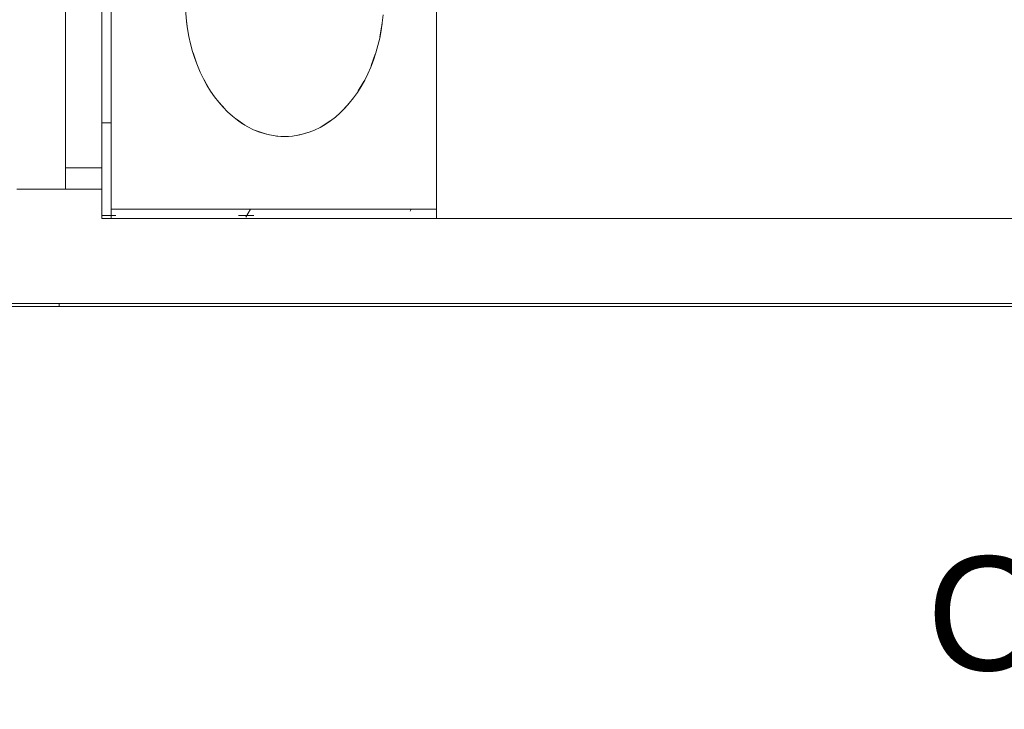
# Model space of a CAD drawing. Header units: millimetres. Extents: x 567 to 934, y -1 to 364.
# Tile 182 of 256: x 613.05 to 616.28, y 161.94 to 164.21. Entities that reach past the tile are written whole.
import ezdxf

# ---------------------------------------------------------------- set-up
doc = ezdxf.new("R2010")
doc.units = ezdxf.units.MM
doc.header["$MEASUREMENT"] = 0
doc.linetypes.add('NULL', pattern=[0])
doc.layers.add('ARQ FINA', color=8, linetype='Continuous')
doc.styles.add('Arial', font='arial.ttf')

msp = doc.modelspace()

# ---------------------------------------------------------------- linework, layer by layer
at = {"layer": 'ARQ FINA', "lineweight": 5}
for p, q in [((613.3474, 163.5591), (613.3474, 167.8922)), ((614.4174, 167.8922), (614.4174, 163.5891)), ((613.1974, 163.6557), (613.1974, 167.7957)), ((613.3174, 164.6807), (613.3174, 163.7257)), ((613.1974, 163.7257), (613.3174, 163.7257)), ((613.3174, 163.7257), (613.3174, 163.6557)), ((613.0374, 163.6557), (613.1974, 163.6557)), ((613.3174, 163.6557), (613.1974, 163.6557)), ((613.3174, 163.5591), (613.3174, 163.6557)), ((613.3474, 163.5891), (613.3474, 163.5591)), ((614.4174, 163.5891), (613.3474, 163.5891)), ((614.4174, 163.5591), (614.4174, 163.5891)), ((617.7784, 163.5591), (613.3174, 163.5591)), ((612.8074, 163.2791), (617.7784, 163.2791)), ((612.8774, 163.2691), (617.7784, 163.2691)), ((613.1774, 163.2791), (613.1774, 163.2691))]:
    msp.add_line(p, q, dxfattribs=at)
at = {"layer": 'ARQ FINA', "linetype": 'Continuous', "lineweight": 5}
for p, q in [((613.3174, 163.8732), (613.3474, 163.8732)), ((613.806, 163.5891), (613.7907, 163.5627)), ((614.3339, 163.5891), (614.3304, 163.5832)), ((613.3174, 163.5684), (613.3474, 163.5684)), ((613.3474, 163.5684), (613.3638, 163.5684)), ((613.7667, 163.5684), (613.817, 163.5684))]:
    msp.add_line(p, q, dxfattribs=at)
at = {"layer": 'ARQ FINA', "lineweight": 5}
for points in [[(613.5912, 164.2591), (613.5951, 164.2074), (613.5985, 164.1821), (613.6031, 164.1572), (613.6086, 164.1326), (613.6153, 164.1083), (613.6229, 164.0846), (613.6314, 164.0616), (613.6409, 164.0394), (613.6513, 164.0179), (613.6626, 163.9972), (613.6747, 163.9775), (613.6876, 163.9588), (613.7013, 163.9411), (613.7158, 163.9245), (613.7307, 163.9092), (613.7464, 163.8951), (613.7627, 163.8821), (613.7794, 163.8705), (613.7966, 163.8602), (613.8141, 163.8514), (613.8321, 163.8439), (613.8504, 163.8378), (613.8687, 163.8333), (613.8873, 163.8302), (613.906, 163.8285), (613.9248, 163.8284), (613.9435, 163.8297), (613.962, 163.8325), (613.9805, 163.8368), (613.9989, 163.8425), (614.0168, 163.8497), (614.0344, 163.8582), (614.0517, 163.8682), (614.0686, 163.8796), (614.0849, 163.8922), (614.1007, 163.906), (614.1159, 163.9212), (614.1305, 163.9376), (614.1443, 163.955), (614.1573, 163.9734), (614.1696, 163.993), (614.1812, 164.0135), (614.1917, 164.0347), (614.2014, 164.0568), (614.2102, 164.0797), (614.218, 164.1033), (614.2248, 164.1274), (614.2306, 164.1519), (614.2353, 164.177), (614.2391, 164.2024), (614.2417, 164.2279)], [(613.6011, 164.1695), (613.5978, 164.1893), (613.5954, 164.2075)], [(614.2382, 164.1982), (614.237, 164.1893), (614.2311, 164.156)], [(613.6272, 164.0738), (613.6172, 164.1032), (613.6165, 164.1056)], [(614.216, 164.0986), (614.2029, 164.0619)], [(613.6683, 163.9887), (613.6538, 164.0142)], [(614.1781, 164.009), (614.1599, 163.9785)], [(613.7225, 163.9182), (613.7029, 163.9401)], [(614.1275, 163.935), (614.1038, 163.9098)], [(613.7871, 163.8661), (613.7596, 163.885)], [(614.0677, 163.8795), (614.0382, 163.8606), (614.0371, 163.86)], [(613.8581, 163.8358), (613.8224, 163.848)], [(614.0016, 163.8437), (613.9644, 163.833)], [(613.9174, 163.8282), (613.8912, 163.8297)], [(613.9309, 163.8286), (613.9174, 163.8282)]]:
    msp.add_lwpolyline(points, dxfattribs=at)

# ---------------------------------------------------------------- texts
at = {"layer": 'ARQ FINA', "linetype": 'NULL', "lineweight": 5, "insert": (616.0285, 161.9573), "char_height": 0.375, "width": 6.871189, "attachment_point": 7, "line_spacing_factor": 0.9, "style": 'Arial'}
msp.add_mtext('CIRCULAÇÃO', dxfattribs=at)

doc.saveas('drawing.dxf')
